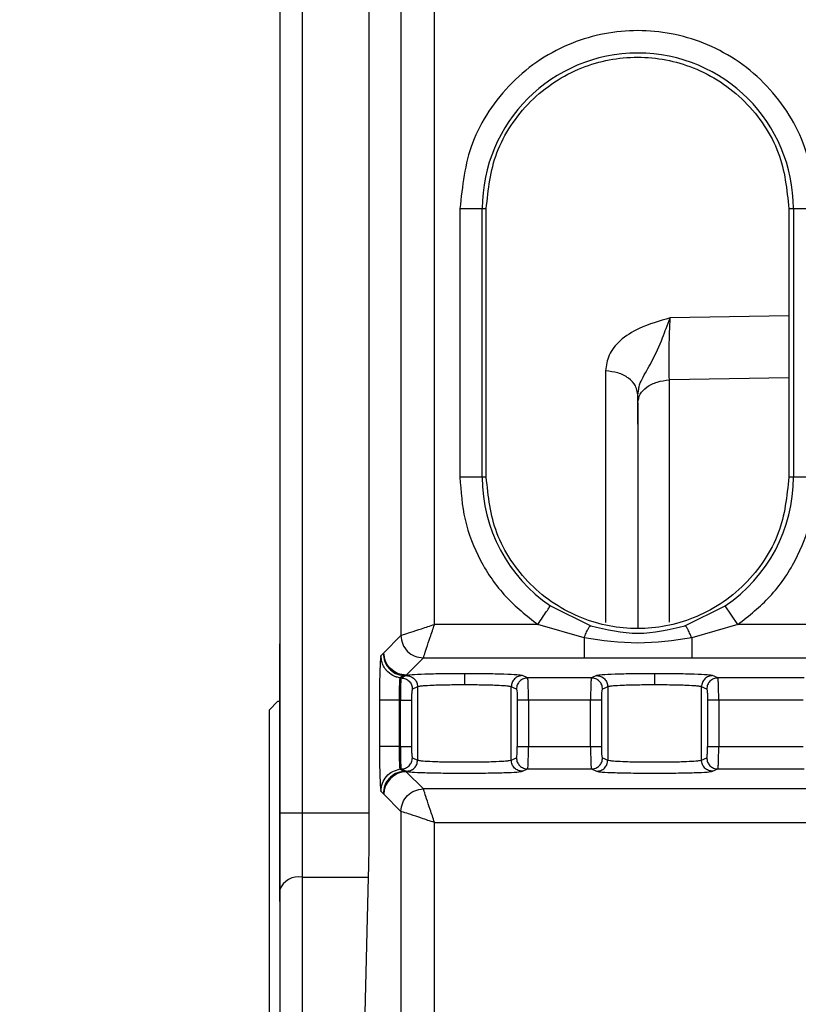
# Model space of a CAD drawing. Header units: inches. Extents: x 144.9 to 238.4, y 214.8 to 247.7.
# Tile 180 of 256: x 183.1695 to 183.2551, y 225.0879 to 225.1961. Entities that reach past the tile are written whole.
import ezdxf

# ---------------------------------------------------------------- set-up
doc = ezdxf.new("R2010")
doc.units = ezdxf.units.IN
doc.header["$LTSCALE"] = 0.25
doc.header["$MEASUREMENT"] = 0
doc.layers.add('ANNOTATIONS', color=1, linetype='Continuous')
doc.layers.add('MOTOR RH', color=7, linetype='Continuous')
doc.styles.add('ARIAL', font='arial.ttf', dxfattribs={"height": 0.09375})
doc.dimstyles.new('STANDARD$0', dxfattribs={"dimtxt": 0.09375, "dimasz": 0.09375, "dimexe": 0.03125, "dimexo": 0.046875, "dimgap": 0.09, "dimtad": 0, "dimtih": 1, "dimtoh": 1, "dimdec": 4, "dimzin": 0, "dimdsep": 46, "dimtxsty": 'ARIAL', "dimcen": 0.09, "dimadec": 0, "dimazin": 0, "dimtfac": 1, "dimtdec": 4, "dimtofl": 0, "dimtmove": 0, "dimatfit": 1, "dimfxl": 1, "dimtolj": 1, "dimtzin": 0, "dimarcsym": 0})

# ---------------------------------------------------------------- blocks, each defined once
blk = doc.blocks.new('*D64')
at = {"layer": 'ANNOTATIONS', "color": 0, "lineweight": -2, "transparency": 16777216}
for p, q in [((182.6900893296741, 223.8493624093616), (182.6900893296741, 225.9990556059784)), ((183.8307143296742, 224.9900478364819), (183.8307143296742, 225.9990556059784)), ((182.7838393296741, 225.9678056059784), (182.9752918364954, 225.9678056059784)), ((183.7369643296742, 225.9678056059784), (183.5455118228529, 225.9678056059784))]:
    blk.add_line(p, q, dxfattribs=at)
at = {"layer": 'ANNOTATIONS', "color": 0, "transparency": 16777216}
for points in [[(182.7838393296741, 225.9834306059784), (182.7838393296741, 225.9521806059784), (182.6900893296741, 225.9678056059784)], [(183.7369643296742, 225.9834306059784), (183.7369643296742, 225.9521806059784), (183.8307143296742, 225.9678056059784)]]:
    blk.add_solid(points, dxfattribs=at)
at = {"layer": 'defpoints', "color": 0, "transparency": 16777216}
for p in [(182.6900893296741, 225.9678056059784), (183.8307143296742, 224.9431728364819), (182.6900893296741, 223.8024874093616)]:
    blk.add_point(p, dxfattribs=at)
at = {"layer": 'ANNOTATIONS', "color": 0, "transparency": 16777216, "insert": (183.2604018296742, 225.9678056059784), "char_height": 0.09375, "attachment_point": 5, "style": 'ARIAL'}
blk.add_mtext('\\A1;18 5/8"', dxfattribs=at)
blk = doc.blocks.new('*D66')
at = {"layer": 'ANNOTATIONS', "color": 0, "lineweight": -2, "transparency": 16777216}
for p, q in [((182.6900893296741, 223.8493624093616), (182.6900893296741, 226.3654182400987)), ((184.1636564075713, 225.1127240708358), (184.1636564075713, 226.3654182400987)), ((182.7838393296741, 226.3341682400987), (183.2225311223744, 226.3341682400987)), ((184.0699064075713, 226.3341682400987), (183.631214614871, 226.3341682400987))]:
    blk.add_line(p, q, dxfattribs=at)
at = {"layer": 'ANNOTATIONS', "color": 0, "transparency": 16777216}
for points in [[(182.7838393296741, 226.3497932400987), (182.7838393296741, 226.3185432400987), (182.6900893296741, 226.3341682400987)], [(184.0699064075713, 226.3497932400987), (184.0699064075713, 226.3185432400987), (184.1636564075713, 226.3341682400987)]]:
    blk.add_solid(points, dxfattribs=at)
at = {"layer": 'defpoints', "color": 0, "transparency": 16777216}
for p in [(182.6900893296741, 226.3341682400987), (184.1636564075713, 225.0658490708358), (182.6900893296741, 223.8024874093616)]:
    blk.add_point(p, dxfattribs=at)
at = {"layer": 'ANNOTATIONS', "color": 0, "transparency": 16777216, "insert": (183.4268728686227, 226.3341682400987), "char_height": 0.09375, "attachment_point": 5, "style": 'ARIAL'}
blk.add_mtext('\\A1;24""', dxfattribs=at)

msp = doc.modelspace()

# ---------------------------------------------------------------- linework, layer by layer
at = {"layer": 'MOTOR RH'}
for p, q in [((183.2005777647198, 225.2836161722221), (183.2005777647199, 224.6938563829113)), ((183.1981171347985, 225.2811555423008), (183.1981171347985, 225.1089155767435)), ((183.2079596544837, 225.1089155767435), (183.2079596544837, 225.2686805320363)), ((183.2114441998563, 225.1973174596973), (183.2114441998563, 225.1284159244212)), ((183.2151328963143, 225.1296454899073), (183.2151328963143, 225.1973174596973)), ((183.2179277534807, 225.1753484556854), (183.2179277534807, 225.14582089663)), ((183.2179277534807, 225.1753484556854), (183.2208201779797, 225.1753484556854)), ((183.2203850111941, 225.14582089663), (183.2203850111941, 225.1753484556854)), ((183.2208201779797, 225.14582089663), (183.2208201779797, 225.1753484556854)), ((183.254093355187, 225.1753484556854), (183.2570466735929, 225.1753484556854)), ((183.254093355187, 225.1753484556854), (183.254093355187, 225.14582089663)), ((183.2545894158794, 225.1753484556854), (183.2545894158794, 225.14582089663)), ((183.254093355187, 225.1635590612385), (183.2410493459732, 225.1633234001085)), ((183.2339250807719, 225.1575008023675), (183.2339250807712, 225.1298579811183)), ((183.254093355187, 225.1567585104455), (183.2409496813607, 225.1565151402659)), ((183.2409496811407, 225.1299026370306), (183.2409496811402, 225.1565151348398)), ((183.2374872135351, 225.1548925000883), (183.2373943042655, 225.1552304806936)), ((183.2374872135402, 225.1548925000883), (183.2375766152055, 225.1554942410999)), ((183.2374872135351, 225.1540204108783), (183.2374872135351, 225.1548925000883)), ((183.2208201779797, 225.14582089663), (183.2179277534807, 225.14582089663)), ((183.2570466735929, 225.14582089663), (183.254093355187, 225.14582089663)), ((183.2278719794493, 225.1316776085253), (183.2323104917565, 225.1294919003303)), ((183.242663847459, 225.1294918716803), (183.2471024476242, 225.1316776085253)), ((183.2484839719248, 225.1296454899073), (183.2471024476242, 225.1316776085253)), ((183.2264904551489, 225.1296454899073), (183.2151328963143, 225.1296454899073)), ((183.2315678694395, 225.1281479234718), (183.2264904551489, 225.1296454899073)), ((183.2484839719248, 225.1296454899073), (183.2434064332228, 225.1281478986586)), ((183.2661347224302, 225.1296454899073), (183.2484839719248, 225.1296454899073)), ((183.2114441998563, 225.1284159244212), (183.2095603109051, 225.1265320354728)), ((183.2094952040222, 225.1264551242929), (183.2092448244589, 225.1261925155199)), ((183.2095603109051, 225.1265320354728), (183.2094952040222, 225.1264551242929)), ((183.2120194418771, 225.1240729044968), (183.2139033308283, 225.1259567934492)), ((183.2139033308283, 225.1259567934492), (183.2624460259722, 225.1259567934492)), ((183.2113618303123, 225.1237581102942), (183.2114670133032, 225.1237581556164)), ((183.211713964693, 225.1240081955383), (183.2113618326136, 225.1237581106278)), ((183.2120392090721, 225.1240133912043), (183.2114670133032, 225.1237581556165)), ((183.211713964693, 225.1240081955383), (183.2120194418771, 225.1240729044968)), ((183.2253676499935, 225.1237581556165), (183.2247954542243, 225.1240133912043)), ((183.2323823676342, 225.1237581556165), (183.2253676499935, 225.1237581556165)), ((183.232954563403, 225.1240133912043), (183.2323823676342, 225.1237581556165)), ((183.2462830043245, 225.1237581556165), (183.2457108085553, 225.1240133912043)), ((183.2557583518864, 225.1237581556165), (183.2462830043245, 225.1237581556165)), ((183.2132657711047, 225.1227838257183), (183.2126935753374, 225.1225285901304)), ((183.2132657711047, 225.1227838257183), (183.2132657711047, 225.1147241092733)), ((183.2241410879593, 225.1225285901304), (183.2235688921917, 225.1227838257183)), ((183.2235688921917, 225.1147241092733), (183.2235688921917, 225.1227838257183)), ((183.2341811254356, 225.1227838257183), (183.2336089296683, 225.1225285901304)), ((183.2341811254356, 225.1227838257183), (183.2341811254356, 225.1147241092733)), ((183.2450564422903, 225.1225285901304), (183.2444842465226, 225.1227838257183)), ((183.2444842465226, 225.1147241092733), (183.2444842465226, 225.1227838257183)), ((183.196936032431, 225.120230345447), (183.1979202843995, 225.1212145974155)), ((183.1979202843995, 225.1212145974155), (183.1981171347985, 225.1212145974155)), ((183.2090801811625, 225.1212990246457), (183.2090801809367, 225.1162089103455)), ((183.2112805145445, 225.1162089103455), (183.2112805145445, 225.1212990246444)), ((183.2113740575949, 225.1212990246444), (183.2112805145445, 225.1212990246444)), ((183.2113740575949, 225.1162089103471), (183.2113740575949, 225.1212990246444)), ((183.2126006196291, 225.1212990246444), (183.2126006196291, 225.1162089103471)), ((183.2242340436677, 225.1212990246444), (183.2242340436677, 225.1162089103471)), ((183.2254606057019, 225.1212990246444), (183.2254606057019, 225.1162089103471)), ((183.2322894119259, 225.1212990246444), (183.2254606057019, 225.1212990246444)), ((183.2322894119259, 225.1162089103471), (183.2322894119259, 225.1212990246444)), ((183.23351597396, 225.1162089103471), (183.23351597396, 225.1212990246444)), ((183.2451493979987, 225.1212990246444), (183.2451493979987, 225.1162089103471)), ((183.2463759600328, 225.1212990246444), (183.2463759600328, 225.1162089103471)), ((183.2556653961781, 225.1212990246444), (183.2463759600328, 225.1212990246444)), ((183.196936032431, 225.120230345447), (183.196936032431, 224.8515295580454)), ((183.2112805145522, 225.1162089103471), (183.2113740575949, 225.1162089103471)), ((183.2254606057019, 225.1162089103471), (183.2322894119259, 225.1162089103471)), ((183.2463759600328, 225.1162089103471), (183.2556653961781, 225.1162089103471)), ((183.2126935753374, 225.1149793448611), (183.2132657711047, 225.1147241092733)), ((183.2235688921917, 225.1147241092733), (183.2241410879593, 225.1149793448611)), ((183.2336089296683, 225.1149793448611), (183.2341811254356, 225.1147241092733)), ((183.2444842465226, 225.1147241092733), (183.2450564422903, 225.1149793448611)), ((183.211361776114, 225.1137498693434), (183.2114670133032, 225.1137497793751)), ((183.2113617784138, 225.1137498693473), (183.211713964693, 225.1134997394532)), ((183.2114670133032, 225.1137497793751), (183.2120392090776, 225.1134945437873)), ((183.2120194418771, 225.1134350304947), (183.211713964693, 225.1134997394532)), ((183.2139033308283, 225.1115511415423), (183.2120194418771, 225.1134350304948)), ((183.2247954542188, 225.1134945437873), (183.2253676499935, 225.1137497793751)), ((183.2253676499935, 225.1137497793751), (183.2323823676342, 225.1137497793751)), ((183.2323823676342, 225.1137497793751), (183.2329545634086, 225.1134945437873)), ((183.2457108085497, 225.1134945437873), (183.2462830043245, 225.1137497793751)), ((183.2462830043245, 225.1137497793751), (183.2557583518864, 225.1137497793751)), ((183.2092448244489, 225.1113154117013), (183.2094952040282, 225.1110528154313)), ((183.2094952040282, 225.1110528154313), (183.2095603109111, 225.1109759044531)), ((183.2095603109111, 225.1109759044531), (183.2114441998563, 225.1090920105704)), ((183.2664398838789, 225.1115511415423), (183.2139033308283, 225.1115511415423)), ((183.1981171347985, 225.1089155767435), (183.2079596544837, 225.1089155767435)), ((183.2114441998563, 225.1090920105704), (183.2114441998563, 225.0294225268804)), ((183.2151328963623, 225.0294225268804), (183.2151328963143, 225.1078624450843)), ((183.2151328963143, 225.1078624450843), (183.2664398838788, 225.1078624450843)), ((183.2005777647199, 225.1018587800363), (183.2078819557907, 225.1018587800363)), ((183.207427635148, 225.0832785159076), (183.2078819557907, 225.1018587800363)), ((183.1981171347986, 225.1004474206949), (183.1981171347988, 225.0818671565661))]:
    msp.add_line(p, q, dxfattribs=at)
for centre, radius, start, end in [((183.2374872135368, 225.1753484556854), 0.01710220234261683, 2.098412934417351e-08, 179.9999999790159), ((183.2374872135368, 225.14582089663), 0.01710220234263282, 179.9999999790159, 235.7903977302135), ((183.2374872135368, 225.14582089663), 0.01710220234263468, 304.2096022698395, 2.099552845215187e-08), ((183.2120229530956, 225.1109723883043), 0.002462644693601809, 90.08169187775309, 179.9183081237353), ((183.200164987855, 225.0997277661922), 0.002170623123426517, 79.03757786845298, 160.6375550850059)]:
    msp.add_arc(centre, radius, start, end, dxfattribs=at)
for points, knots in [([(183.2570466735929, 225.1753484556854), (183.2567853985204, 225.17780878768), (183.2563834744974, 225.1815935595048), (183.2539444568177, 225.1861486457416), (183.2514200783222, 225.1892778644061), (183.2482865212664, 225.1918184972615), (183.2437327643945, 225.1941811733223), (183.2374872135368, 225.1953803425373), (183.2312416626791, 225.1941811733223), (183.2266879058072, 225.1918184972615), (183.2235543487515, 225.1892778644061), (183.2210299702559, 225.1861486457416), (183.2185909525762, 225.1815935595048), (183.2181890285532, 225.17780878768), (183.2179277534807, 225.1753484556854)], [0, 0, 0, 0, 0.1197284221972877, 0.184180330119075, 0.2499999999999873, 0.3158196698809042, 0.3802715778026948, 0.4999999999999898, 0.6197284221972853, 0.684180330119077, 0.749999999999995, 0.8158196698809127, 0.8802715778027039, 1, 1, 1, 1]), ([(183.2208201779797, 225.1753484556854), (183.2210424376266, 225.1774411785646), (183.2213843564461, 225.1806605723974), (183.2234589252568, 225.1845348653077), (183.2256061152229, 225.1871964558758), (183.2282714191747, 225.1893573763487), (183.2321447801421, 225.1913669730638), (183.2374567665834, 225.1923867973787), (183.2427687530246, 225.1913669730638), (183.246642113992, 225.1893573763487), (183.2493074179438, 225.1871964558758), (183.2514546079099, 225.1845348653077), (183.2535291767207, 225.1806605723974), (183.2538710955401, 225.1774411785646), (183.254093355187, 225.1753484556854)], [0, 0, 0, 0, 0.1196944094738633, 0.1841349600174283, 0.2499505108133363, 0.3157743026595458, 0.3802375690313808, 0.4999999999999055, 0.619762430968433, 0.6842256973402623, 0.7500494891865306, 0.8158650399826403, 0.8803055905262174, 1, 1, 1, 1]), ([(183.2410493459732, 225.1633234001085), (183.2398670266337, 225.1629918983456), (183.2377981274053, 225.162411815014), (183.235500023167, 225.1609417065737), (183.2341705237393, 225.1592917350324), (183.2340058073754, 225.1580898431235), (183.2339250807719, 225.1575008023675)], [0, 0, 0, 0, 0.3248840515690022, 0.5685032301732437, 0.788525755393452, 1, 1, 1, 1]), ([(183.2375766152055, 225.1554942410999), (183.2375873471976, 225.1555832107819), (183.2376313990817, 225.1559484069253), (183.2380882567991, 225.1569413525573), (183.2391627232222, 225.1586734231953), (183.2400217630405, 225.1606450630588), (183.2406274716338, 225.1622981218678), (183.2408980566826, 225.1629557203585), (183.2410493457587, 225.1633233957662)], [0, 0, 0, 0, 0.03494854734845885, 0.1434542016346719, 0.3842962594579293, 0.7049907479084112, 0.8350549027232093, 1, 1, 1, 1]), ([(183.2409496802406, 225.156515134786), (183.2409377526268, 225.1570242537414), (183.2409139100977, 225.1580419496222), (183.2409254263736, 225.1599516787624), (183.2409697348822, 225.1618456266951), (183.2410227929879, 225.1628305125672), (183.2410493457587, 225.1633233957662)], [0, 0, 0, 0, 0.2500120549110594, 0.499757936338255, 0.7496553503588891, 1, 1, 1, 1]), ([(183.2373943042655, 225.1552304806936), (183.2373549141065, 225.155448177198), (183.2372553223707, 225.1559985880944), (183.2365039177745, 225.1567444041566), (183.2353390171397, 225.1573538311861), (183.2343963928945, 225.1574518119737), (183.2339250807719, 225.1575008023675)], [0, 0, 0, 0, 0.1790503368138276, 0.4527002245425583, 0.7263501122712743, 1, 1, 1, 1]), ([(183.2374872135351, 225.1540204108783), (183.2374872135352, 225.1482382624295), (183.2374872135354, 225.1403427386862), (183.2374872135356, 225.1315450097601), (183.2374872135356, 225.1291901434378)], [0, 0, 0, 0, 0.7323324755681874, 0.9999999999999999, 0.9999999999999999, 0.9999999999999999, 0.9999999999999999]), ([(183.1981171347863, 225.1524631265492), (183.1981171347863, 225.1524365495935), (183.1981171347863, 225.1523240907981), (183.1981171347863, 225.1516302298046), (183.1981171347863, 225.1507506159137), (183.1981171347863, 225.1503099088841)], [0, 0, 0, 0, 0.1337589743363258, 0.5659930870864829, 1, 1, 1, 1]), ([(183.1981171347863, 225.1503099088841), (183.1981171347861, 225.1436800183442), (183.198117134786, 225.1364172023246), (183.1981171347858, 225.1281843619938), (183.1981171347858, 225.1274669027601)], [0, 0, 0, 0, 0.912853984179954, 1, 1, 1, 1]), ([(183.2179277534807, 225.14582089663), (183.2180360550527, 225.1442567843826), (183.2182559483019, 225.1410810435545), (183.2200456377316, 225.1365879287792), (183.2227551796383, 225.1325817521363), (183.2252578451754, 225.1306144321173), (183.2264904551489, 225.1296454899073)], [0, 0, 0, 0, 0.2462594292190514, 0.4999999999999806, 0.7537405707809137, 0.9999999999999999, 0.9999999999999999, 0.9999999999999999, 0.9999999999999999]), ([(183.254093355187, 225.14582089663), (183.2538710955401, 225.1437281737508), (183.2535291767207, 225.140508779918), (183.2514546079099, 225.1366344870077), (183.2493074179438, 225.1339728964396), (183.246642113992, 225.1318119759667), (183.2427687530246, 225.1298023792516), (183.2374567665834, 225.1287825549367), (183.2321447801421, 225.1298023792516), (183.2282714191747, 225.1318119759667), (183.2256061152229, 225.1339728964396), (183.2234589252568, 225.1366344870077), (183.2213843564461, 225.140508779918), (183.2210424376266, 225.1437281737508), (183.2208201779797, 225.14582089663)], [0, 0, 0, 0, 0.1196944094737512, 0.1841349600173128, 0.2499505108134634, 0.3157743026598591, 0.3802375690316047, 0.5000000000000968, 0.6197624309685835, 0.684225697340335, 0.7500494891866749, 0.8158650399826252, 0.8803055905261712, 1, 1, 1, 1]), ([(183.2484839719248, 225.1296454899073), (183.2497165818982, 225.1306144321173), (183.2522192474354, 225.1325817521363), (183.254928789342, 225.1365879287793), (183.2567184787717, 225.1410810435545), (183.2569383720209, 225.1442567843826), (183.2570466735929, 225.14582089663)], [0, 0, 0, 0, 0.2462594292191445, 0.5000000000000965, 0.7537405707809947, 1, 1, 1, 1]), ([(183.2114441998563, 225.1284159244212), (183.2115087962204, 225.1284382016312), (183.211642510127, 225.1284843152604), (183.212482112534, 225.1287612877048), (183.2136918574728, 225.129165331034), (183.2146479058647, 225.1294838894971), (183.2151328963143, 225.1296454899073)], [0, 0, 0, 0, 0.2326913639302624, 0.481669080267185, 0.7370577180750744, 1, 1, 1, 1]), ([(183.2139033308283, 225.1259567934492), (183.2139256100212, 225.1260213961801), (183.2139717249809, 225.1261551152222), (183.21424869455, 225.1269947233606), (183.2146527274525, 225.1282044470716), (183.2149712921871, 225.1291604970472), (183.2151328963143, 225.1296454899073)], [0, 0, 0, 0, 0.2327045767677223, 0.4816674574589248, 0.7370560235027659, 1, 1, 1, 1]), ([(183.2315678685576, 225.1281479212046), (183.2316434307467, 225.1283348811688), (183.2317976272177, 225.1287164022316), (183.2320116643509, 225.1291460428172), (183.2321942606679, 225.129434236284), (183.232272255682, 225.1294729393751), (183.2323104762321, 225.1294919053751)], [0, 0, 0, 0, 0.2450191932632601, 0.5000000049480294, 0.7549808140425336, 1, 1, 1, 1]), ([(183.2323104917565, 225.1294919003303), (183.2340378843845, 225.1290815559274), (183.2374891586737, 225.1282617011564), (183.2409401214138, 225.1290820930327), (183.242663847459, 225.1294918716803)], [0, 0, 0, 0, 0.5005086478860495, 1, 1, 1, 1]), ([(183.2434064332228, 225.1281478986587), (183.2433308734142, 225.1283348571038), (183.2431766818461, 225.1287163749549), (183.2429626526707, 225.1291460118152), (183.2427800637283, 225.1294342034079), (183.2427020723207, 225.1294729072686), (183.2426638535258, 225.1294918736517)], [0, 0, 0, 0, 0.2450192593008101, 0.4999999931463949, 0.754980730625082, 1, 1, 1, 1]), ([(183.2434064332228, 225.1281478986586), (183.2414353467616, 225.1278686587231), (183.2374892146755, 225.1273096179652), (183.2335429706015, 225.1278682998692), (183.2315678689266, 225.1281479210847)], [0, 0, 0, 0, 0.4994983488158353, 1, 1, 1, 1]), ([(183.1981171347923, 225.0991778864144), (183.1981171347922, 225.1019705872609), (183.198117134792, 225.1075562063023), (183.1981171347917, 225.1143792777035), (183.1981171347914, 225.1199927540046), (183.1981171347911, 225.1241565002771), (183.1981171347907, 225.1268955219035), (183.1981171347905, 225.1272900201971), (183.1981171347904, 225.1274880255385)], [0, 0, 0, 0, 0.1611174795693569, 0.3222474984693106, 0.4867149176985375, 0.6542923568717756, 0.8264835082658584, 1, 1, 1, 1]), ([(183.2092448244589, 225.1261925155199), (183.2092232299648, 225.1261006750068), (183.2091798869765, 225.1259163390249), (183.209125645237, 225.1247834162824), (183.2090876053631, 225.123187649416), (183.2090826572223, 225.1219289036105), (183.2090801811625, 225.1212990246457)], [0, 0, 0, 0, 0.2480503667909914, 0.4978696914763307, 0.7487329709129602, 1, 1, 1, 1]), ([(183.2113618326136, 225.1237581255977), (183.2112251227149, 225.1237837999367), (183.2110870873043, 225.123809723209), (183.2109441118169, 225.1238561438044), (183.2109064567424, 225.1238686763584), (183.2107707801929, 225.1239173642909), (183.2103737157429, 225.1240966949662), (183.2100434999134, 225.1243559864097), (183.2098461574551, 225.1245838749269), (183.2098460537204, 225.124583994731), (183.2098456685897, 225.1245844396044), (183.2098441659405, 225.1245861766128), (183.2098382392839, 225.1245930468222), (183.2098148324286, 225.1246204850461), (183.2097238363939, 225.1247319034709), (183.2095444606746, 225.1249964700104), (183.2093097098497, 225.1254985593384), (183.2092687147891, 225.1259370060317), (183.20924482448, 225.1261925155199)], [0, 0, 0, 0, 0.11870509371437, 0.1198560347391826, 0.128612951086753, 0.1526664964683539, 0.2431685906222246, 0.5010494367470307, 0.5010605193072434, 0.501086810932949, 0.5011850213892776, 0.5015639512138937, 0.5030518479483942, 0.5089478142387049, 0.532420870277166, 0.6260849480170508, 0.7820970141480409, 1, 1, 1, 1]), ([(183.2094952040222, 225.1264551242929), (183.2095291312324, 225.1261535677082), (183.2095969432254, 225.1255508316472), (183.2100951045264, 225.1247698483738), (183.2108237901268, 225.1241978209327), (183.2114171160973, 225.1240714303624), (183.211713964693, 225.1240081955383)], [0, 0, 0, 0, 0.2501564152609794, 0.5000000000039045, 0.7498435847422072, 1, 1, 1, 1]), ([(183.2112805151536, 225.1212990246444), (183.2112817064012, 225.1216049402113), (183.2112841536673, 225.1222334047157), (183.2112993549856, 225.1229040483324), (183.211316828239, 225.1233447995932), (183.2113332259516, 225.1236023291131), (183.2113474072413, 225.1237320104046), (183.2113581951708, 225.1237515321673), (183.2113618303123, 225.1237581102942)], [0, 0, 0, 0, 0.242522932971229, 0.498232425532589, 0.6177407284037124, 0.7777262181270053, 0.9251017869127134, 1, 1, 1, 1]), ([(183.2114670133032, 225.1237581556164), (183.2114593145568, 225.1237366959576), (183.2114450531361, 225.123696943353), (183.2114223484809, 225.1234506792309), (183.2113976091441, 225.1229961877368), (183.2113783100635, 225.1222347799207), (183.2113754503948, 225.1216055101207), (183.2113740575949, 225.1212990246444)], [0, 0, 0, 0, 0.1611157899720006, 0.2984563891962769, 0.5010345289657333, 0.7569791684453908, 1, 1, 1, 1]), ([(183.2184173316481, 225.1242193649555), (183.2176222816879, 225.124216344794), (183.2160287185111, 225.1242102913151), (183.2139810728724, 225.1241634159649), (183.2124833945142, 225.1240957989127), (183.2121870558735, 225.1240408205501), (183.2120392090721, 225.1240133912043)], [0, 0, 0, 0, 0.249457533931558, 0.5000017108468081, 0.7505450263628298, 1, 1, 1, 1]), ([(183.2247954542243, 225.1240133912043), (183.2246476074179, 225.1240408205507), (183.22435126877, 225.1240957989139), (183.2228535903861, 225.1241634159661), (183.2208059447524, 225.1242102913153), (183.2192123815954, 225.1242163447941), (183.2184173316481, 225.1242193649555)], [0, 0, 0, 0, 0.2494549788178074, 0.4999982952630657, 0.750542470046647, 1, 1, 1, 1]), ([(183.2184173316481, 225.1242193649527), (183.2184173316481, 225.1241926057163), (183.2184173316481, 225.1241370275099), (183.2184173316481, 225.1238042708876), (183.2184173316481, 225.1233978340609), (183.2184173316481, 225.1231223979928), (183.2184173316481, 225.1229897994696)], [0, 0, 0, 0, 0.2706975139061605, 0.5622313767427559, 0.7892524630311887, 1, 1, 1, 1]), ([(183.2254606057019, 225.1212990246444), (183.2254592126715, 225.1216054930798), (183.2254563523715, 225.1222347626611), (183.2254370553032, 225.1229961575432), (183.2254123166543, 225.1234506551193), (183.2253896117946, 225.1236969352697), (183.2253753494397, 225.1237366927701), (183.2253676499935, 225.1237581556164)], [0, 0, 0, 0, 0.2430075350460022, 0.4989657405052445, 0.7015243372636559, 0.8388697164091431, 1, 1, 1, 1]), ([(183.2323823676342, 225.1237581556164), (183.2323746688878, 225.1237366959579), (183.2323604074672, 225.1236969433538), (183.2323377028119, 225.1234506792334), (183.2323129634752, 225.1229961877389), (183.2322936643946, 225.1222347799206), (183.2322908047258, 225.1216055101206), (183.2322894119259, 225.1212990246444)], [0, 0, 0, 0, 0.1611157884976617, 0.298456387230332, 0.5010345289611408, 0.7569791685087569, 1, 1, 1, 1]), ([(183.239332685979, 225.1242193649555), (183.2385376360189, 225.124216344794), (183.236944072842, 225.1242102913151), (183.2348964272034, 225.1241634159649), (183.2333987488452, 225.1240957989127), (183.2331024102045, 225.1240408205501), (183.232954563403, 225.1240133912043)], [0, 0, 0, 0, 0.2494575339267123, 0.5000017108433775, 0.7505450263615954, 1, 1, 1, 1]), ([(183.2457108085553, 225.1240133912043), (183.2455629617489, 225.1240408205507), (183.2452666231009, 225.1240957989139), (183.243768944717, 225.1241634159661), (183.2417212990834, 225.1242102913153), (183.2401277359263, 225.1242163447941), (183.239332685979, 225.1242193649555)], [0, 0, 0, 0, 0.2494549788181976, 0.4999982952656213, 0.7505424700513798, 1, 1, 1, 1]), ([(183.239332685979, 225.1242193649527), (183.239332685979, 225.1241926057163), (183.239332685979, 225.1241370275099), (183.239332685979, 225.1238042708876), (183.239332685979, 225.1233978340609), (183.239332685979, 225.1231223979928), (183.239332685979, 225.1229897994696)], [0, 0, 0, 0, 0.2706975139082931, 0.5622313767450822, 0.7892524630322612, 1, 1, 1, 1]), ([(183.2463759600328, 225.1212990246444), (183.2463745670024, 225.1216054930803), (183.2463717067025, 225.1222347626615), (183.2463524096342, 225.1229961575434), (183.2463276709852, 225.1234506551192), (183.2463049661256, 225.1236969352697), (183.2462907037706, 225.12373669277), (183.2462830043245, 225.1237581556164)], [0, 0, 0, 0, 0.2430075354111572, 0.4989657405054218, 0.7015243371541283, 0.8388697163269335, 1, 1, 1, 1]), ([(183.2184173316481, 225.1229897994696), (183.217790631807, 225.1229867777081), (183.2165058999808, 225.1229805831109), (183.2149050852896, 225.1229367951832), (183.2139400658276, 225.1228818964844), (183.2134236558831, 225.1228310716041), (183.213320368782, 225.122800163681), (183.2132657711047, 225.1227838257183)], [0, 0, 0, 0, 0.2434841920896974, 0.4991414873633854, 0.7167757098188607, 0.8502873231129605, 0.9999999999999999, 0.9999999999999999, 0.9999999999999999, 0.9999999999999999]), ([(183.2235688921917, 225.1227838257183), (183.2235142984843, 225.1228001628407), (183.2234110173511, 225.1228310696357), (183.2228946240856, 225.1228818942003), (183.2219296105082, 225.1229367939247), (183.2203287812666, 225.122980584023), (183.2190440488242, 225.122986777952), (183.2184173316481, 225.1229897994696)], [0, 0, 0, 0, 0.1497051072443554, 0.283214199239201, 0.5008584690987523, 0.7565091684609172, 1, 1, 1, 1]), ([(183.239332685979, 225.1229897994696), (183.238705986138, 225.1229867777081), (183.2374212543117, 225.1229805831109), (183.2358204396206, 225.1229367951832), (183.2348554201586, 225.1228818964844), (183.2343390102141, 225.1228310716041), (183.234235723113, 225.122800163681), (183.2341811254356, 225.1227838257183)], [0, 0, 0, 0, 0.2434841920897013, 0.4991414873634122, 0.716775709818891, 0.850287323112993, 1, 1, 1, 1]), ([(183.2444842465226, 225.1227838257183), (183.2444296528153, 225.1228001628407), (183.2443263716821, 225.1228310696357), (183.2438099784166, 225.1228818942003), (183.2428449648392, 225.1229367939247), (183.2412441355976, 225.122980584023), (183.2399594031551, 225.122986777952), (183.239332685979, 225.1229897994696)], [0, 0, 0, 0, 0.1497051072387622, 0.2832141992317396, 0.5008584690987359, 0.7565091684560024, 1, 1, 1, 1]), ([(183.2126935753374, 225.1225285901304), (183.212681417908, 225.1225059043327), (183.2126571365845, 225.122460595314), (183.212626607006, 225.1221781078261), (183.2126046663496, 225.1217792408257), (183.2126019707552, 225.1214593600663), (183.2126006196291, 225.1212990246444)], [0, 0, 0, 0, 0.2476306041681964, 0.4945781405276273, 0.7466648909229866, 1, 1, 1, 1]), ([(183.2241410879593, 225.1225285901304), (183.2241536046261, 225.122505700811), (183.2241785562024, 225.122460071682), (183.2242090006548, 225.1221656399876), (183.2242300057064, 225.1217659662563), (183.2242326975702, 225.1214546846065), (183.2242340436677, 225.1212990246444)], [0, 0, 0, 0, 0.2545047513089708, 0.5073471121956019, 0.7536432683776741, 1, 1, 1, 1]), ([(183.23351597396, 225.1212990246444), (183.2335173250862, 225.1214593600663), (183.2335200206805, 225.1217792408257), (183.2335419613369, 225.1221781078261), (183.2335724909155, 225.122460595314), (183.233596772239, 225.1225059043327), (183.2336089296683, 225.1225285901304)], [0, 0, 0, 0, 0.2533351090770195, 0.505421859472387, 0.752369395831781, 1, 1, 1, 1]), ([(183.2450564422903, 225.1225285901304), (183.245068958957, 225.122505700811), (183.2450939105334, 225.122460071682), (183.2451243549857, 225.1221656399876), (183.2451453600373, 225.1217659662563), (183.2451480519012, 225.1214546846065), (183.2451493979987, 225.1212990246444)], [0, 0, 0, 0, 0.2545047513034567, 0.5073471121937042, 0.753643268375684, 1, 1, 1, 1]), ([(183.2090801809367, 225.1162089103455), (183.2090825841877, 225.1155883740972), (183.2090874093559, 225.1143424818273), (183.2091248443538, 225.1127484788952), (183.20917909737, 225.1115982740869), (183.2092228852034, 225.1114098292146), (183.2092448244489, 225.1113154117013)], [0, 0, 0, 0, 0.2475858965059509, 0.4970948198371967, 0.7480268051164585, 0.9999999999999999, 0.9999999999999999, 0.9999999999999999, 0.9999999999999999]), ([(183.211361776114, 225.1137498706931), (183.2113602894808, 225.1137516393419), (183.2113483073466, 225.1137658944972), (183.211334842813, 225.1138809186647), (183.211316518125, 225.1141700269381), (183.2112993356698, 225.1146052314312), (183.211284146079, 225.1152745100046), (183.2112817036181, 225.1159029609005), (183.2112805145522, 225.1162089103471)], [0, 0, 0, 0, 0.02838297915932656, 0.2287643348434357, 0.3831359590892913, 0.50140238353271, 0.7572671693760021, 1, 1, 1, 1]), ([(183.2113740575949, 225.1162089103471), (183.2113754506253, 225.1159024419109), (183.2113783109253, 225.1152731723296), (183.2113976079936, 225.114511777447), (183.2114223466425, 225.1140572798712), (183.2114450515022, 225.1138109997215), (183.2114593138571, 225.1137712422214), (183.2114670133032, 225.1137497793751)], [0, 0, 0, 0, 0.2430075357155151, 0.4989657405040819, 0.7015243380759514, 0.8388697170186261, 1, 1, 1, 1]), ([(183.2126006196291, 225.1162089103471), (183.2126019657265, 225.116053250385), (183.2126046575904, 225.1157419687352), (183.212625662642, 225.115342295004), (183.2126561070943, 225.1150478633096), (183.2126810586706, 225.1150022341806), (183.2126935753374, 225.1149793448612)], [0, 0, 0, 0, 0.2463567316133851, 0.49265288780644, 0.7454952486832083, 1, 1, 1, 1]), ([(183.2241410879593, 225.1149793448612), (183.2241532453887, 225.1150020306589), (183.2241775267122, 225.1150473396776), (183.2242080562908, 225.1153298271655), (183.2242299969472, 225.1157286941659), (183.2242326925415, 225.1160485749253), (183.2242340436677, 225.1162089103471)], [0, 0, 0, 0, 0.2476306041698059, 0.4945781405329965, 0.7466648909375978, 1, 1, 1, 1]), ([(183.2253676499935, 225.1137497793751), (183.2253753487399, 225.113771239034), (183.2253896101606, 225.1138109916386), (183.2254123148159, 225.1140572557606), (183.2254370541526, 225.114511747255), (183.2254563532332, 225.1152731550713), (183.2254592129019, 225.1159024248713), (183.2254606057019, 225.1162089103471)], [0, 0, 0, 0, 0.1611157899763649, 0.2984563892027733, 0.5010345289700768, 0.7569791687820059, 0.9999999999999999, 0.9999999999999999, 0.9999999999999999, 0.9999999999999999]), ([(183.2322894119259, 225.1162089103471), (183.2322908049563, 225.1159024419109), (183.2322936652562, 225.1152731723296), (183.2323129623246, 225.1145117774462), (183.2323377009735, 225.1140572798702), (183.2323604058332, 225.1138109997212), (183.2323746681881, 225.1137712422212), (183.2323823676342, 225.1137497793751)], [0, 0, 0, 0, 0.243007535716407, 0.49896574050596, 0.701524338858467, 0.8388697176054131, 1, 1, 1, 1]), ([(183.2336089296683, 225.1149793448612), (183.2335964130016, 225.1150022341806), (183.2335714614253, 225.1150478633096), (183.2335410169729, 225.115342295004), (183.2335200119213, 225.1157419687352), (183.2335173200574, 225.116053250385), (183.23351597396, 225.1162089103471)], [0, 0, 0, 0, 0.2545047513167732, 0.5073471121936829, 0.7536432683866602, 1, 1, 1, 1]), ([(183.2450564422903, 225.1149793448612), (183.2450685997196, 225.1150020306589), (183.2450928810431, 225.1150473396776), (183.2451234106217, 225.1153298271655), (183.2451453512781, 225.1157286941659), (183.2451480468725, 225.1160485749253), (183.2451493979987, 225.1162089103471)], [0, 0, 0, 0, 0.2476306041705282, 0.4945781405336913, 0.746664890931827, 1, 1, 1, 1]), ([(183.2462830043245, 225.1137497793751), (183.2462907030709, 225.1137712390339), (183.2463049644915, 225.1138109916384), (183.2463276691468, 225.11405725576), (183.2463524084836, 225.114511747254), (183.2463717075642, 225.1152731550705), (183.2463745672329, 225.1159024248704), (183.2463759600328, 225.1162089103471)], [0, 0, 0, 0, 0.161115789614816, 0.2984563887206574, 0.501034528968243, 0.7569791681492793, 1, 1, 1, 1]), ([(183.2132657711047, 225.1147241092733), (183.213320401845, 225.1147077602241), (183.2134237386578, 225.1146768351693), (183.2139402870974, 225.1146260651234), (183.2149052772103, 225.1145707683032), (183.2165059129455, 225.1145288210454), (183.2184172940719, 225.1145128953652), (183.2203287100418, 225.1145288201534), (183.2219293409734, 225.1145707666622), (183.2228943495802, 225.1146260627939), (183.2234109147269, 225.1146768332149), (183.2235142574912, 225.1147077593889), (183.2235688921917, 225.1147241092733)], [0, 0, 0, 0, 0.07488782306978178, 0.1416541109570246, 0.250429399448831, 0.3782603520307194, 0.4999999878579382, 0.6217322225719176, 0.749570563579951, 0.8583408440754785, 0.9251083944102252, 1, 1, 1, 1]), ([(183.2341811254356, 225.1147241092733), (183.234235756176, 225.1147077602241), (183.2343390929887, 225.1146768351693), (183.2348556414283, 225.1146260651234), (183.2358206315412, 225.1145707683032), (183.2374212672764, 225.1145288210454), (183.2393326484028, 225.1145128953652), (183.2412440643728, 225.1145288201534), (183.2428446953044, 225.1145707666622), (183.2438097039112, 225.1146260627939), (183.2443262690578, 225.1146768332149), (183.2444296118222, 225.1147077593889), (183.2444842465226, 225.1147241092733)], [0, 0, 0, 0, 0.07488782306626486, 0.1416541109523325, 0.2504293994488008, 0.3782603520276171, 0.4999999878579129, 0.6217322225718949, 0.7495705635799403, 0.8583408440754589, 0.9251083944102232, 1, 1, 1, 1]), ([(183.2092448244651, 225.1113154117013), (183.2092768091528, 225.1116084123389), (183.2093407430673, 225.1121940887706), (183.2098123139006, 225.1129593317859), (183.2105047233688, 225.1135326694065), (183.2110759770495, 225.1136774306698), (183.2113617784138, 225.1137498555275)], [0, 0, 0, 0, 0.2501408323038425, 0.5000043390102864, 0.7498494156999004, 1, 1, 1, 1]), ([(183.211713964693, 225.1134997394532), (183.2114171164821, 225.113436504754), (183.2108237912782, 225.1133101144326), (183.2100951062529, 225.1127380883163), (183.2095969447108, 225.1119571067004), (183.209529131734, 225.1113543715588), (183.2094952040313, 225.1110528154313)], [0, 0, 0, 0, 0.2501564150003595, 0.5000000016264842, 0.7498435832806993, 1, 1, 1, 1]), ([(183.2120392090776, 225.1134945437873), (183.2121874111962, 225.1134670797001), (183.2124839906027, 225.1134121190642), (183.2139817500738, 225.113344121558), (183.2160262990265, 225.1132990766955), (183.2184151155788, 225.1132833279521), (183.2208064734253, 225.1132990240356), (183.2228544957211, 225.113344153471), (183.2243515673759, 225.1134122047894), (183.2246476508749, 225.1134671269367), (183.2247954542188, 225.1134945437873)], [0, 0, 0, 0, 0.1250105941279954, 0.2501689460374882, 0.3749457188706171, 0.4998006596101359, 0.6249292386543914, 0.7500039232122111, 0.8752032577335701, 1, 1, 1, 1]), ([(183.2329545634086, 225.1134945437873), (183.2331027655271, 225.1134670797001), (183.2333993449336, 225.1134121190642), (183.2348971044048, 225.113344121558), (183.2369416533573, 225.1132990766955), (183.2393304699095, 225.1132833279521), (183.2417218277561, 225.1132990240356), (183.243769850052, 225.113344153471), (183.2452669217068, 225.1134122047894), (183.2455630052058, 225.1134671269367), (183.2457108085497, 225.1134945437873)], [0, 0, 0, 0, 0.1250105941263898, 0.2501689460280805, 0.3749457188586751, 0.4998006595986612, 0.6249292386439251, 0.7500039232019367, 0.875203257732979, 0.9999999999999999, 0.9999999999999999, 0.9999999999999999, 0.9999999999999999]), ([(183.2151328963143, 225.1078624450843), (183.2149713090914, 225.1083473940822), (183.2146527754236, 225.1093033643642), (183.2142487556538, 225.1105130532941), (183.21397174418, 225.1113527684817), (183.2139256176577, 225.1114865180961), (183.2139033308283, 225.1115511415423)], [0, 0, 0, 0, 0.2629201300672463, 0.5182892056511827, 0.7672530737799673, 1, 1, 1, 1]), ([(183.2078819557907, 225.1018587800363), (183.2079043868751, 225.1029492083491), (183.2079492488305, 225.1051300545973), (183.2079561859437, 225.107653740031), (183.2079596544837, 225.1089155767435)], [0, 0, 0, 0, 0.5000023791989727, 0.9999999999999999, 0.9999999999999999, 0.9999999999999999, 0.9999999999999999]), ([(183.2151328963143, 225.1078624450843), (183.214647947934, 225.1080240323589), (183.2136919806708, 225.1083425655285), (183.2124822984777, 225.1087465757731), (183.211642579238, 225.109023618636), (183.2115088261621, 225.1090697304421), (183.2114441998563, 225.1090920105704)], [0, 0, 0, 0, 0.2629196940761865, 0.5182873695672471, 0.7672479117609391, 1, 1, 1, 1])]:
    msp.add_open_spline(points, degree=3, knots=knots, dxfattribs=at)
for points in [[(183.1981171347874, 225.1915224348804), (183.1981171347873, 225.1873282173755), (183.198117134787, 225.1789397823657), (183.1981171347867, 225.1688289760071), (183.1981171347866, 225.1637735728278)], [(183.2374872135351, 225.1540204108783), (183.2375383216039, 225.1543350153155), (183.2376405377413, 225.15496422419), (183.2384308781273, 225.1557690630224), (183.2395681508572, 225.1563530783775), (183.2404891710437, 225.1564611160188), (183.2409496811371, 225.1565151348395)], [(183.2374872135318, 225.1516384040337), (183.2374872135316, 225.1526982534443), (183.2374872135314, 225.1548179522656), (183.2374872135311, 225.1551235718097), (183.237487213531, 225.1552763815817)], [(183.2264904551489, 225.1296454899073), (183.2266656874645, 225.1299032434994), (183.2270161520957, 225.1304187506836), (183.2274634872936, 225.1310767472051), (183.2277863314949, 225.1315516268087), (183.2278434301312, 225.1316356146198), (183.2278719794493, 225.1316776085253)], [(183.2114441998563, 225.1284159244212), (183.2114814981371, 225.1280939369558), (183.2115560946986, 225.1274499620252), (183.2121249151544, 225.1266375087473), (183.2129373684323, 225.1260686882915), (183.213581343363, 225.12599409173), (183.2139033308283, 225.1259567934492)], [(183.2315678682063, 225.1281479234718), (183.2315678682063, 225.1278446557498), (183.2315678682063, 225.1272381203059), (183.2315678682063, 225.1265514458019), (183.2315678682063, 225.1260761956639), (183.2315678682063, 225.1259965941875), (183.2315678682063, 225.1259567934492)], [(183.2434064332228, 225.1281478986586), (183.2434064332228, 225.1278446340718), (183.2434064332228, 225.1272381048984), (183.2434064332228, 225.1265514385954), (183.2434064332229, 225.1260761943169), (183.2434064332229, 225.1259965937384), (183.2434064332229, 225.1259567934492)], [(183.2120194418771, 225.1240729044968), (183.2116974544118, 225.1241102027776), (183.2110534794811, 225.124184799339), (183.2102410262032, 225.1247536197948), (183.2096722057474, 225.1255660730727), (183.2095976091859, 225.1262100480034), (183.2095603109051, 225.1265320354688)], [(183.2114670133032, 225.1237581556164), (183.2116274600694, 225.1237393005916), (183.2119483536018, 225.1237015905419), (183.2123533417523, 225.1234170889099), (183.2126371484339, 225.123011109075), (183.2126747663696, 225.1226894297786), (183.2126935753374, 225.1225285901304)], [(183.2120392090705, 225.1240133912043), (183.2121996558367, 225.1239945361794), (183.2125205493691, 225.1239568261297), (183.2129255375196, 225.1236723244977), (183.2132093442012, 225.1232663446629), (183.2132469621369, 225.1229446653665), (183.2132657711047, 225.1227838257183)], [(183.2247954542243, 225.1240133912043), (183.2246350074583, 225.1239945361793), (183.2243141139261, 225.1239568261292), (183.2239091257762, 225.1236723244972), (183.223625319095, 225.1232663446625), (183.2235877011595, 225.1229446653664), (183.2235688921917, 225.1227838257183)], [(183.2253676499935, 225.1237581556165), (183.2252072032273, 225.1237393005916), (183.2248863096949, 225.1237015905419), (183.2244813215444, 225.1234170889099), (183.2241975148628, 225.1230111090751), (183.2241598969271, 225.1226894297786), (183.2241410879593, 225.1225285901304)], [(183.2336089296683, 225.1225285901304), (183.2335901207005, 225.1226894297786), (183.2335525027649, 225.123011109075), (183.2332686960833, 225.1234170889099), (183.2328637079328, 225.1237015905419), (183.2325428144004, 225.1237393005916), (183.2323823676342, 225.1237581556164)], [(183.2329545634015, 225.1240133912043), (183.2331150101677, 225.1239945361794), (183.2334359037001, 225.1239568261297), (183.2338408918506, 225.1236723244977), (183.2341246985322, 225.1232663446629), (183.2341623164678, 225.1229446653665), (183.2341811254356, 225.1227838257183)], [(183.2457108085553, 225.1240133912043), (183.2455503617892, 225.1239945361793), (183.2452294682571, 225.1239568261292), (183.2448244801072, 225.1236723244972), (183.244540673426, 225.1232663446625), (183.2445030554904, 225.1229446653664), (183.2444842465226, 225.1227838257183)], [(183.2462830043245, 225.1237581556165), (183.2461225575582, 225.1237393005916), (183.2458016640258, 225.1237015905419), (183.2453966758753, 225.1234170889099), (183.2451128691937, 225.1230111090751), (183.2450752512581, 225.1226894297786), (183.2450564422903, 225.1225285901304)], [(183.2112805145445, 225.1212990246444), (183.2109917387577, 225.1212990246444), (183.2104141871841, 225.1212990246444), (183.2097045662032, 225.1212990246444), (183.2092025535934, 225.1212990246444), (183.2091209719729, 225.1212990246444), (183.2090801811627, 225.1212990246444)], [(183.2113740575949, 225.1212990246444), (183.2115272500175, 225.1212990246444), (183.2118336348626, 225.1212990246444), (183.212226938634, 225.1212990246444), (183.2125149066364, 225.1212990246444), (183.2125720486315, 225.1212990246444), (183.2126006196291, 225.1212990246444)], [(183.2254606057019, 225.1212990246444), (183.2253074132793, 225.1212990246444), (183.2250010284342, 225.1212990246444), (183.2246077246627, 225.1212990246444), (183.2243197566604, 225.1212990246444), (183.2242626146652, 225.1212990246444), (183.2242340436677, 225.1212990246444)], [(183.23351597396, 225.1212990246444), (183.2334874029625, 225.1212990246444), (183.2334302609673, 225.1212990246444), (183.233142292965, 225.1212990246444), (183.2327489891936, 225.1212990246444), (183.2324426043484, 225.1212990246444), (183.2322894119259, 225.1212990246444)], [(183.2463759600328, 225.1212990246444), (183.2462227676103, 225.1212990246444), (183.2459163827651, 225.1212990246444), (183.2455230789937, 225.1212990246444), (183.2452351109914, 225.1212990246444), (183.2451779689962, 225.1212990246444), (183.2451493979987, 225.1212990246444)], [(183.2112805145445, 225.1162089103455), (183.2109917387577, 225.1162089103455), (183.2104141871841, 225.1162089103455), (183.2097045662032, 225.1162089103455), (183.2092025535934, 225.1162089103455), (183.2091209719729, 225.1162089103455), (183.2090801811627, 225.1162089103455)], [(183.2113740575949, 225.1162089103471), (183.2115272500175, 225.1162089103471), (183.2118336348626, 225.1162089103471), (183.212226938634, 225.1162089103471), (183.2125149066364, 225.1162089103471), (183.2125720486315, 225.1162089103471), (183.2126006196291, 225.1162089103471)], [(183.2242340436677, 225.1162089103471), (183.2242626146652, 225.1162089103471), (183.2243197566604, 225.1162089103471), (183.2246077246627, 225.1162089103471), (183.2250010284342, 225.1162089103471), (183.2253074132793, 225.1162089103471), (183.2254606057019, 225.1162089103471)], [(183.2322894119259, 225.1162089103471), (183.2324426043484, 225.1162089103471), (183.2327489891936, 225.1162089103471), (183.233142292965, 225.1162089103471), (183.2334302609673, 225.1162089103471), (183.2334874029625, 225.1162089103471), (183.23351597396, 225.1162089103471)], [(183.2451493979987, 225.1162089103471), (183.2451779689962, 225.1162089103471), (183.2452351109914, 225.1162089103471), (183.2455230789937, 225.1162089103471), (183.2459163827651, 225.1162089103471), (183.2462227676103, 225.1162089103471), (183.2463759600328, 225.1162089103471)], [(183.2114670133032, 225.1137497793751), (183.2116274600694, 225.1137686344), (183.2119483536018, 225.1138063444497), (183.2123533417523, 225.1140908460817), (183.2126371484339, 225.1144968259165), (183.2126747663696, 225.1148185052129), (183.2126935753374, 225.1149793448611)], [(183.2120392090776, 225.1134945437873), (183.2121996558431, 225.1135133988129), (183.2125205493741, 225.1135511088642), (183.212925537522, 225.1138356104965), (183.2132093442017, 225.1142415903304), (183.213246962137, 225.1145632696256), (183.2132657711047, 225.1147241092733)], [(183.2247954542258, 225.1134945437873), (183.2246350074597, 225.1135133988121), (183.2243141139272, 225.1135511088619), (183.2239091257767, 225.1138356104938), (183.2236253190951, 225.1142415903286), (183.2235877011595, 225.1145632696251), (183.2235688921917, 225.1147241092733)], [(183.2241410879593, 225.1149793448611), (183.2241598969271, 225.1148185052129), (183.2241975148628, 225.1144968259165), (183.2244813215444, 225.1140908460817), (183.2248863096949, 225.1138063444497), (183.2252072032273, 225.1137686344), (183.2253676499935, 225.1137497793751)], [(183.2323823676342, 225.1137497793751), (183.2325428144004, 225.1137686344), (183.2328637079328, 225.1138063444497), (183.2332686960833, 225.1140908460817), (183.2335525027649, 225.1144968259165), (183.2335901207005, 225.1148185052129), (183.2336089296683, 225.1149793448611)], [(183.2329545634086, 225.1134945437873), (183.2331150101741, 225.1135133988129), (183.2334359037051, 225.1135511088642), (183.233840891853, 225.1138356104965), (183.2341246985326, 225.1142415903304), (183.234162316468, 225.1145632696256), (183.2341811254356, 225.1147241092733)], [(183.2457108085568, 225.1134945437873), (183.2455503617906, 225.1135133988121), (183.2452294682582, 225.1135511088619), (183.2448244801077, 225.1138356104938), (183.2445406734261, 225.1142415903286), (183.2445030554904, 225.1145632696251), (183.2444842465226, 225.1147241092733)], [(183.2450564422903, 225.1149793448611), (183.2450752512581, 225.1148185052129), (183.2451128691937, 225.1144968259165), (183.2453966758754, 225.1140908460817), (183.2458016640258, 225.1138063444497), (183.2461225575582, 225.1137686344), (183.2462830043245, 225.1137497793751)], [(183.2114441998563, 225.1090920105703), (183.2114814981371, 225.1094139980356), (183.2115560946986, 225.1100579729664), (183.2121249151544, 225.1108704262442), (183.2129373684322, 225.1114392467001), (183.2135813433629, 225.1115138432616), (183.2139033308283, 225.1115511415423)], [(183.1981171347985, 225.1089155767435), (183.1981171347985, 225.1074014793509), (183.1981171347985, 225.1043732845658), (183.1981171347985, 225.1017560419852), (183.1981171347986, 225.1004474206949)]]:
    msp.add_open_spline(points, degree=3, dxfattribs=at)

# ---------------------------------------------------------------- dimensions: what is measured, and where the dimension line sits
at = {"layer": 'ANNOTATIONS'}
for base, p1, text, picture, middle in [((182.6900893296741, 226.3341682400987), (184.1636564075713, 225.0658490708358), '24""', '*D66', (183.4268728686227, 226.3341682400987)), ((182.6900893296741, 225.9678056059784), (183.8307143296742, 224.9431728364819), '18 5/8"', '*D64', (183.2604018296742, 225.9678056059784))]:
    dim = msp.add_linear_dim(base=base, p1=p1, p2=(182.6900893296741, 223.8024874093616), text=text, dimstyle='STANDARD$0', dxfattribs=at)
    dim.commit()
    dim.dimension.update_dxf_attribs({"geometry": picture, "text_midpoint": middle, "dimtype": 160})

doc.saveas('drawing.dxf')
